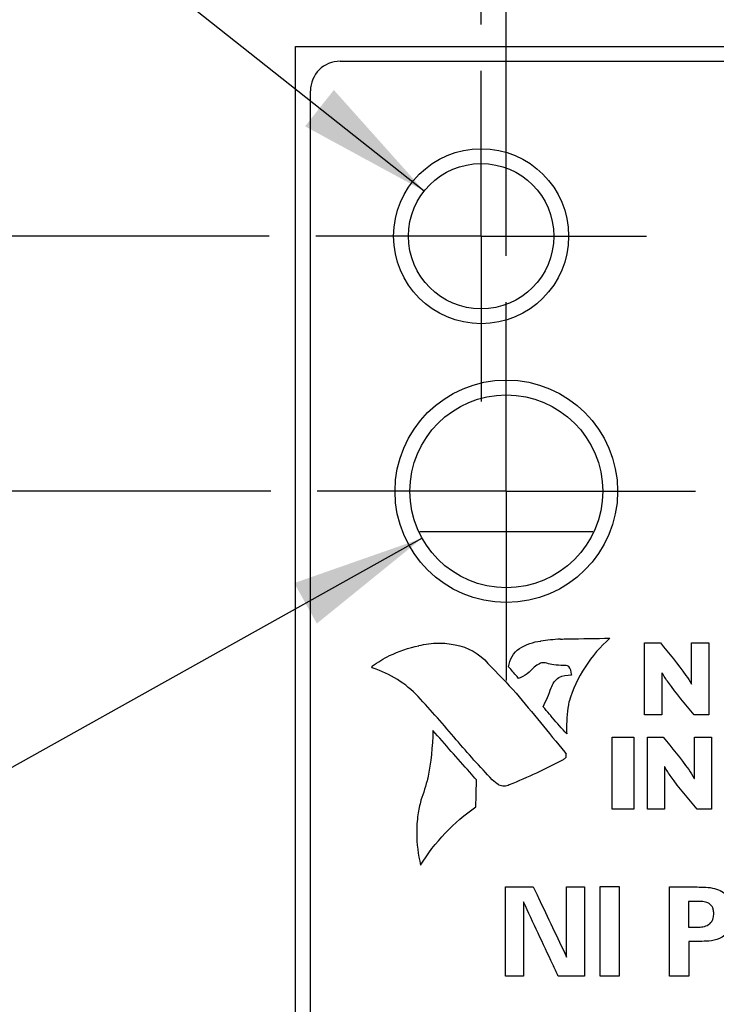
# Model space of a CAD drawing. Header units: inches. Extents: x 0 to 34, y 0 to 22.
# Tile 16 of 43: x 11.4 to 12.4, y 16 to 17.3. Entities that reach past the tile are written whole.
import ezdxf

# ---------------------------------------------------------------- set-up
doc = ezdxf.new("R2010")
doc.units = ezdxf.units.IN
doc.header["$LTSCALE"] = 1.87
doc.header["$MEASUREMENT"] = 0
doc.linetypes.add('CENTER', pattern=[0.6, 0.375, -0.075, 0.075, -0.075])
doc.layers.get('0').update_dxf_attribs({"linetype": 'CONTINUOUS'})
for name, color, linetype in [('COSMETIC', 7, 'CONTINUOUS'), ('DATUMCURVES', 7, 'CONTINUOUS'), ('DEFAULT_1', 7, 'CENTER'), ('DIMENSIONS', 7, 'CONTINUOUS')]:
    doc.layers.add(name, color=color, linetype=linetype)
doc.styles.get("Standard").update_dxf_attribs({"font": 'txt', "width": 0.8})
doc.dimstyles.new('DIMSTYLE_2', dxfattribs={"dimtxt": 0.125, "dimasz": 0.18, "dimexe": 0.18, "dimexo": 0.0625, "dimgap": 0.09, "dimtad": 0, "dimtih": 1, "dimtoh": 1, "dimdec": 3, "dimlfac": 0.5, "dimzin": 4, "dimdsep": 46, "dimtxsty": 'STANDARD', "dimblk": '_FILLED', "dimblk1": '_FILLED', "dimblk2": '_FILLED', "dimcen": 0.09, "dimadec": 0, "dimazin": 0, "dimtp": 0.001, "dimtm": 0.001, "dimtfac": 1, "dimtdec": 3, "dimtofl": 0, "dimtmove": 0, "dimatfit": 3, "dimldrblk": '_FILLED', "dimfxl": 1, "dimtolj": 1, "dimtzin": 4, "dimarcsym": 0})
doc.dimstyles.new('DIMSTYLE_3', dxfattribs={"dimtxt": 0.125, "dimasz": 0.18, "dimexe": 0.18, "dimexo": 0.0625, "dimgap": 0.09, "dimtad": 0, "dimtih": 1, "dimtoh": 1, "dimdec": 3, "dimlfac": 0.5, "dimzin": 4, "dimdsep": 46, "dimtxsty": 'STANDARD', "dimblk": '_FILLED', "dimblk1": '_FILLED', "dimblk2": '_FILLED', "dimcen": 0.09, "dimadec": 0, "dimazin": 0, "dimtp": 0.001, "dimtm": 0.001, "dimtfac": 1, "dimtdec": 3, "dimtofl": 0, "dimtmove": 0, "dimatfit": 3, "dimldrblk": '_FILLED', "dimfxl": 1, "dimtolj": 1, "dimtzin": 4, "dimarcsym": 0})

# ---------------------------------------------------------------- blocks, each defined once
blk = doc.blocks.new('*D13')
at = {"layer": 'DIMENSIONS', "color": 2, "linetype": 'CONTINUOUS'}
blk.add_line((11.7535, 16.67), (11.0995, 16.67), dxfattribs=at)
at = {"layer": 'DIMENSIONS', "color": 2, "linetype": 'CONTINUOUS', "width": 0.8}
for s, p in [('4.642', (9.612, 16.6075)), ('[', (10.237, 16.6075)), ('117.91', (10.337, 16.6075)), (']', (10.937, 16.6075))]:
    blk.add_text(s, height=0.125, dxfattribs=at).set_placement(p)
blk = doc.blocks.new('_FILLED')
at = {"color": 0, "linetype": 'BYBLOCK'}
blk.add_solid([(0, 0), (-1, 0.1736), (-1, -0.1736)], dxfattribs=at)
blk = doc.blocks.new('*D14')
at = {"layer": 'DIMENSIONS', "color": 2, "linetype": 'CONTINUOUS'}
blk.add_line((11.7515, 17.014), (11.0995, 17.014), dxfattribs=at)
at = {"layer": 'DIMENSIONS', "color": 2, "linetype": 'CONTINUOUS', "width": 0.8}
for s, p in [('4.814', (9.612, 16.9515)), ('[', (10.237, 16.9515)), ('122.28', (10.337, 16.9515)), (']', (10.937, 16.9515))]:
    blk.add_text(s, height=0.125, dxfattribs=at).set_placement(p)
blk = doc.blocks.new('*D24')
at = {"layer": 'DIMENSIONS', "color": 2, "linetype": 'CONTINUOUS'}
blk.add_line((12.037, 17.2995), (12.037, 18.0135), dxfattribs=at)
at = {"layer": 'DIMENSIONS', "color": 2, "linetype": 'CONTINUOUS', "width": 0.8}
for s, p in [(']', (12.0995, 19.101)), ('4.29', (12.0995, 18.701)), ('[', (12.0995, 18.601)), ('.169', (12.0995, 18.076))]:
    blk.add_text(s, height=0.125, rotation=90, dxfattribs=at).set_placement(p)
blk = doc.blocks.new('*D25')
at = {"layer": 'DIMENSIONS', "color": 2, "linetype": 'CONTINUOUS'}
for p, q in [((12.2759, 17.7964), (12.2759, 18.0135)), ((12.071, 17.3912), (12.2759, 17.7964)), ((12.071, 16.9875), (12.071, 17.3912))]:
    blk.add_line(p, q, dxfattribs=at)
at = {"layer": 'DIMENSIONS', "color": 2, "linetype": 'CONTINUOUS', "width": 0.8}
for s, p in [(']', (12.3384, 19.101)), ('3.86', (12.3384, 18.701)), ('[', (12.3384, 18.601)), ('.152', (12.3384, 18.076))]:
    blk.add_text(s, height=0.125, rotation=90, dxfattribs=at).set_placement(p)
blk = doc.blocks.new('*D26')
at = {"layer": 'DIMENSIONS', "color": 2, "linetype": 'CONTINUOUS'}
for p, q in [((11.037, 17.8063), (10.9195, 17.8063)), ((11.9602, 17.0749), (11.037, 17.8063))]:
    blk.add_line(p, q, dxfattribs=at)
at = {"layer": 'DIMENSIONS', "color": 2, "linetype": 'CONTINUOUS', "xscale": 0.18, "yscale": 0.18, "zscale": 0.18, "rotation": 321.611612}
blk.add_blockref('_FILLED', (11.9602, 17.0749), dxfattribs=at)
at = {"layer": 'DIMENSIONS', "color": 2, "linetype": 'CONTINUOUS'}
for s, width, p in [('%%c', 1.333333, (9.5653, 17.7438)), ('[', 0.8, (10.257, 17.7438)), (']', 0.8, (10.757, 17.7438)), ('.098', 0.8, (9.732, 17.7438)), ('2.49', 0.8, (10.357, 17.7438))]:
    blk.add_text(s, height=0.125, dxfattribs=dict(at, width=width)).set_placement(p)
blk = doc.blocks.new('*D27')
at = {"layer": 'DIMENSIONS', "color": 2, "linetype": 'CONTINUOUS'}
for p, q in [((11.9575, 16.6067), (11.1486, 16.1551)), ((11.1486, 16.1551), (11.0311, 16.1551))]:
    blk.add_line(p, q, dxfattribs=at)
at = {"layer": 'DIMENSIONS', "color": 2, "linetype": 'CONTINUOUS', "xscale": 0.18, "yscale": 0.18, "zscale": 0.18, "rotation": 29.173359}
blk.add_blockref('_FILLED', (11.9575, 16.6067), dxfattribs=at)
at = {"layer": 'DIMENSIONS', "color": 2, "linetype": 'CONTINUOUS'}
for s, width, p in [('[', 0.8, (10.4686, 16.0926)), (']', 0.8, (10.8686, 16.0926)), ('2X %%c', 0.933333, (9.477, 16.0926)), ('.130', 0.8, (9.9436, 16.0926)), ('3.3', 0.8, (10.5686, 16.0926))]:
    blk.add_text(s, height=0.125, dxfattribs=dict(at, width=width)).set_placement(p)

msp = doc.modelspace()

# ---------------------------------------------------------------- linework, layer by layer
at = {"color": 7, "linetype": 'CONTINUOUS'}
for p, q in [((11.787, 7.142), (11.787, 17.27)), ((11.787, 17.27), (12.6174, 17.27)), ((11.847, 17.25), (12.515, 17.25)), ((11.807, 7.202), (11.807, 17.21))]:
    msp.add_line(p, q, dxfattribs=at)
for centre, radius in [((12.037, 17.014), 0.118), ((12.037, 17.014), 0.098), ((12.071, 16.67), 0.15), ((12.071, 16.67), 0.13)]:
    msp.add_circle(centre, radius, dxfattribs=at)
msp.add_arc((11.847, 17.21), 0.04, 90, 180, dxfattribs=at)
at = {"layer": 'COSMETIC', "color": 4, "linetype": 'CONTINUOUS'}
msp.add_line((11.9544, 16.616), (12.1876, 16.616), dxfattribs=at)
at = {"layer": 'DATUMCURVES', "color": 40, "linetype": 'CONTINUOUS'}
for points, knots in [([(11.9529, 16.4619, -0.0245), (11.9616, 16.4642, -0.0245), (11.9782, 16.4664, -0.0245), (11.9948, 16.4646, -0.0245), (12.0021, 16.4629, -0.0245)], [0, 0, 0, 0, 0.543096, 1, 1, 1, 1]), ([(12.1439, 16.4708, -0.0245), (12.1474, 16.4708, -0.0245), (12.1696, 16.4712, -0.0245), (12.1918, 16.4716, -0.0245), (12.2106, 16.4719, -0.0245)], [0, 0, 0, 0, 0.15625, 1, 1, 1, 1]), ([(12.2575, 16.3685, -0.0245), (12.2575, 16.3736, -0.0245), (12.2575, 16.4059, -0.0245), (12.2575, 16.4383, -0.0245), (12.2575, 16.4656, -0.0245)], [0, 0, 0, 0, 0.15625, 1, 1, 1, 1]), ([(12.2575, 16.4656, -0.0245), (12.2586, 16.4656, -0.0245), (12.2657, 16.4656, -0.0245), (12.2728, 16.4656, -0.0245), (12.2787, 16.4656, -0.0245)], [0, 0, 0, 0, 0.15625, 1, 1, 1, 1]), ([(12.2787, 16.4656, -0.0245), (12.2904, 16.4512, -0.0245), (12.3053, 16.4334, -0.0245), (12.3184, 16.4141, -0.0245), (12.3206, 16.41, -0.0245)], [0, 0, 0, 0, 0.798903, 1, 1, 1, 1]), ([(12.3208, 16.41, -0.0245), (12.3208, 16.4129, -0.0245), (12.3208, 16.4314, -0.0245), (12.3208, 16.4499, -0.0245), (12.3208, 16.4656, -0.0245)], [0, 0, 0, 0, 0.15625, 1, 1, 1, 1]), ([(12.3208, 16.4656, -0.0245), (12.322, 16.4656, -0.0245), (12.3297, 16.4656, -0.0245), (12.3374, 16.4656, -0.0245), (12.3439, 16.4656, -0.0245)], [0, 0, 0, 0, 0.15625, 1, 1, 1, 1]), ([(12.3439, 16.4656, -0.0245), (12.3439, 16.4605, -0.0245), (12.3439, 16.4282, -0.0245), (12.3439, 16.3958, -0.0245), (12.3439, 16.3685, -0.0245)], [0, 0, 0, 0, 0.15625, 1, 1, 1, 1]), ([(12.1253, 16.4383, -0.0245), (12.1241, 16.4387, -0.0245), (12.1208, 16.4392, -0.0245), (12.1175, 16.4384, -0.0245), (12.1157, 16.4374, -0.0245)], [0, 0, 0, 0, 0.377702, 1, 1, 1, 1]), ([(11.8914, 16.4314, -0.0245), (11.8907, 16.4314, -0.0245), (11.8893, 16.4329, -0.0245), (11.8902, 16.4343, -0.0245), (11.8907, 16.4346, -0.0245)], [0, 0, 0, 0, 0.581456, 1, 1, 1, 1]), ([(12.0876, 16.4176, -0.0245), (12.0869, 16.4184, -0.0245), (12.0824, 16.4237, -0.0245), (12.0779, 16.4289, -0.0245), (12.0741, 16.4334, -0.0245)], [0, 0, 0, 0, 0.15625, 1, 1, 1, 1]), ([(12.1552, 16.4339, -0.0245), (12.153, 16.4348, -0.0245), (12.1505, 16.4353, -0.0245), (12.1479, 16.4353, -0.0245), (12.1477, 16.4353, -0.0245)], [0, 0, 0, 0, 0.907511, 1, 1, 1, 1]), ([(12.1588, 16.4222, -0.0245), (12.1589, 16.4226, -0.0245), (12.1589, 16.4267, -0.0245), (12.1574, 16.4309, -0.0245), (12.1551, 16.4337, -0.0245)], [0, 0, 0, 0, 0.105781, 1, 1, 1, 1]), ([(12.2805, 16.4254, -0.0245), (12.2805, 16.4224, -0.0245), (12.2805, 16.4035, -0.0245), (12.2805, 16.3845, -0.0245), (12.2805, 16.3685, -0.0245)], [0, 0, 0, 0, 0.15625, 1, 1, 1, 1]), ([(12.3243, 16.3685, -0.0245), (12.3124, 16.3829, -0.0245), (12.2969, 16.4011, -0.0245), (12.2834, 16.4208, -0.0245), (12.2808, 16.4254, -0.0245)], [0, 0, 0, 0, 0.779618, 1, 1, 1, 1]), ([(12.1555, 16.3864, -0.0245), (12.1533, 16.3749, -0.0245), (12.152, 16.3603, -0.0245), (12.1523, 16.3457, -0.0245), (12.1524, 16.3429, -0.0245)], [0, 0, 0, 0, 0.80356, 1, 1, 1, 1]), ([(12.1309, 16.3676, -0.0245), (12.1304, 16.3682, -0.0245), (12.1269, 16.3722, -0.0245), (12.1235, 16.3762, -0.0245), (12.1206, 16.3795, -0.0245)], [0, 0, 0, 0, 0.15625, 1, 1, 1, 1]), ([(12.2805, 16.3685, -0.0245), (12.2793, 16.3685, -0.0245), (12.2716, 16.3685, -0.0245), (12.264, 16.3685, -0.0245), (12.2575, 16.3685, -0.0245)], [0, 0, 0, 0, 0.15625, 1, 1, 1, 1]), ([(12.3439, 16.3685, -0.0245), (12.3428, 16.3685, -0.0245), (12.3363, 16.3685, -0.0245), (12.3298, 16.3685, -0.0245), (12.3243, 16.3685, -0.0245)], [0, 0, 0, 0, 0.15625, 1, 1, 1, 1]), ([(12.0308, 16.2807, -0.0245), (12.0278, 16.2842, -0.0245), (12.0082, 16.3065, -0.0245), (11.9885, 16.3287, -0.0245), (11.972, 16.3475, -0.0245)], [0, 0, 0, 0, 0.15625, 1, 1, 1, 1]), ([(12.2137, 16.2415, -0.0245), (12.2137, 16.2465, -0.0245), (12.2137, 16.2789, -0.0245), (12.2137, 16.3112, -0.0245), (12.2137, 16.3385, -0.0245)], [0, 0, 0, 0, 0.15625, 1, 1, 1, 1]), ([(12.2137, 16.3385, -0.0245), (12.2152, 16.3385, -0.0245), (12.225, 16.3385, -0.0245), (12.2347, 16.3385, -0.0245), (12.2429, 16.3385, -0.0245)], [0, 0, 0, 0, 0.15625, 1, 1, 1, 1]), ([(12.2429, 16.3385, -0.0245), (12.2429, 16.3334, -0.0245), (12.2429, 16.3011, -0.0245), (12.2429, 16.2688, -0.0245), (12.2429, 16.2415, -0.0245)], [0, 0, 0, 0, 0.15625, 1, 1, 1, 1]), ([(12.2613, 16.2415, -0.0245), (12.2613, 16.2465, -0.0245), (12.2613, 16.2789, -0.0245), (12.2613, 16.3112, -0.0245), (12.2613, 16.3385, -0.0245)], [0, 0, 0, 0, 0.15625, 1, 1, 1, 1]), ([(12.2613, 16.3385, -0.0245), (12.2624, 16.3385, -0.0245), (12.2695, 16.3385, -0.0245), (12.2765, 16.3385, -0.0245), (12.2825, 16.3385, -0.0245)], [0, 0, 0, 0, 0.15625, 1, 1, 1, 1]), ([(12.2825, 16.3385, -0.0245), (12.2942, 16.3241, -0.0245), (12.3091, 16.3063, -0.0245), (12.3222, 16.287, -0.0245), (12.3243, 16.2829, -0.0245)], [0, 0, 0, 0, 0.798747, 1, 1, 1, 1]), ([(12.3246, 16.2829, -0.0245), (12.3246, 16.2858, -0.0245), (12.3246, 16.3043, -0.0245), (12.3246, 16.3229, -0.0245), (12.3246, 16.3385, -0.0245)], [0, 0, 0, 0, 0.15625, 1, 1, 1, 1]), ([(12.3246, 16.3385, -0.0245), (12.3258, 16.3385, -0.0245), (12.3335, 16.3385, -0.0245), (12.3411, 16.3385, -0.0245), (12.3476, 16.3385, -0.0245)], [0, 0, 0, 0, 0.15625, 1, 1, 1, 1]), ([(12.3476, 16.3385, -0.0245), (12.3476, 16.3334, -0.0245), (12.3476, 16.3011, -0.0245), (12.3476, 16.2688, -0.0245), (12.3476, 16.2415, -0.0245)], [0, 0, 0, 0, 0.15625, 1, 1, 1, 1]), ([(12.1513, 16.3157, -0.0245), (12.1514, 16.3152, -0.0245), (12.1514, 16.3136, -0.0245), (12.1513, 16.312, -0.0245), (12.1512, 16.311, -0.0245)], [0, 0, 0, 0, 0.338055, 1, 1, 1, 1]), ([(12.2843, 16.2983, -0.0245), (12.2843, 16.2953, -0.0245), (12.2843, 16.2764, -0.0245), (12.2843, 16.2574, -0.0245), (12.2843, 16.2415, -0.0245)], [0, 0, 0, 0, 0.15625, 1, 1, 1, 1]), ([(12.3281, 16.2415, -0.0245), (12.3162, 16.2558, -0.0245), (12.3006, 16.274, -0.0245), (12.2872, 16.2937, -0.0245), (12.2846, 16.2983, -0.0245)], [0, 0, 0, 0, 0.780069, 1, 1, 1, 1]), ([(12.03, 16.2446, -0.0245), (12.03, 16.2465, -0.0245), (12.0303, 16.2585, -0.0245), (12.0306, 16.2705, -0.0245), (12.0308, 16.2807, -0.0245)], [0, 0, 0, 0, 0.15625, 1, 1, 1, 1]), ([(12.075, 16.274, -0.0245), (12.0729, 16.2729, -0.0245), (12.068, 16.2717, -0.0245), (12.0632, 16.2729, -0.0245), (12.0611, 16.2739, -0.0245)], [0, 0, 0, 0, 0.506441, 1, 1, 1, 1]), ([(11.9558, 16.2532, -0.0245), (11.9542, 16.2468, -0.0245), (11.951, 16.2324, -0.0245), (11.9493, 16.2029, -0.0245), (11.9519, 16.1799, -0.0245), (11.9555, 16.1657, -0.0245)], [0, 0, 0, 0, 0.224042, 0.501011, 1, 1, 1, 1]), ([(12.2429, 16.2415, -0.0245), (12.2414, 16.2415, -0.0245), (12.2316, 16.2415, -0.0245), (12.2219, 16.2415, -0.0245), (12.2137, 16.2415, -0.0245)], [0, 0, 0, 0, 0.15625, 1, 1, 1, 1]), ([(12.2843, 16.2415, -0.0245), (12.2831, 16.2415, -0.0245), (12.2754, 16.2415, -0.0245), (12.2678, 16.2415, -0.0245), (12.2613, 16.2415, -0.0245)], [0, 0, 0, 0, 0.15625, 1, 1, 1, 1]), ([(12.3476, 16.2415, -0.0245), (12.3466, 16.2415, -0.0245), (12.3401, 16.2415, -0.0245), (12.3336, 16.2415, -0.0245), (12.3281, 16.2415, -0.0245)], [0, 0, 0, 0, 0.15625, 1, 1, 1, 1]), ([(12.0698, 16.1368, -0.0245), (12.0718, 16.1368, -0.0245), (12.0842, 16.1368, -0.0245), (12.0967, 16.1368, -0.0245), (12.1072, 16.1368, -0.0245)], [0, 0, 0, 0, 0.15625, 1, 1, 1, 1]), ([(12.0698, 16.0163, -0.0245), (12.0698, 16.0226, -0.0245), (12.0698, 16.0628, -0.0245), (12.0698, 16.1029, -0.0245), (12.0698, 16.1368, -0.0245)], [0, 0, 0, 0, 0.15625, 1, 1, 1, 1]), ([(12.1072, 16.1368, -0.0245), (12.1095, 16.1318, -0.0245), (12.1246, 16.1002, -0.0245), (12.1396, 16.0686, -0.0245), (12.1523, 16.042, -0.0245)], [0, 0, 0, 0, 0.15625, 1, 1, 1, 1]), ([(12.1523, 16.042, -0.0245), (12.1523, 16.0469, -0.0245), (12.1523, 16.0785, -0.0245), (12.1523, 16.1101, -0.0245), (12.1523, 16.1368, -0.0245)], [0, 0, 0, 0, 0.15625, 1, 1, 1, 1]), ([(12.1523, 16.1368, -0.0245), (12.1535, 16.1368, -0.0245), (12.1615, 16.1368, -0.0245), (12.1695, 16.1368, -0.0245), (12.1763, 16.1368, -0.0245)], [0, 0, 0, 0, 0.15625, 1, 1, 1, 1]), ([(12.1763, 16.1368, -0.0245), (12.1763, 16.1305, -0.0245), (12.1763, 16.0903, -0.0245), (12.1763, 16.0502, -0.0245), (12.1763, 16.0163, -0.0245)], [0, 0, 0, 0, 0.15625, 1, 1, 1, 1]), ([(12.1975, 16.1371, -0.0245), (12.1989, 16.1371, -0.0245), (12.2075, 16.1371, -0.0245), (12.2161, 16.1371, -0.0245), (12.2233, 16.1371, -0.0245)], [0, 0, 0, 0, 0.15625, 1, 1, 1, 1]), ([(12.1975, 16.0163, -0.0245), (12.1975, 16.0226, -0.0245), (12.1975, 16.0629, -0.0245), (12.1975, 16.1031, -0.0245), (12.1975, 16.1371, -0.0245)], [0, 0, 0, 0, 0.15625, 1, 1, 1, 1]), ([(12.2233, 16.1371, -0.0245), (12.2233, 16.1308, -0.0245), (12.2233, 16.0906, -0.0245), (12.2233, 16.0503, -0.0245), (12.2233, 16.0163, -0.0245)], [0, 0, 0, 0, 0.15625, 1, 1, 1, 1]), ([(12.291, 16.1364, -0.0245), (12.293, 16.1364, -0.0245), (12.3053, 16.1364, -0.0245), (12.3177, 16.1364, -0.0245), (12.3282, 16.1364, -0.0245)], [0, 0, 0, 0, 0.15625, 1, 1, 1, 1]), ([(12.291, 16.0163, -0.0245), (12.291, 16.0226, -0.0245), (12.291, 16.0626, -0.0245), (12.291, 16.1027, -0.0245), (12.291, 16.1364, -0.0245)], [0, 0, 0, 0, 0.15625, 1, 1, 1, 1]), ([(12.3282, 16.1364, -0.0245), (12.3361, 16.1364, -0.0245), (12.3477, 16.1363, -0.0245), (12.3621, 16.1309, -0.0245), (12.3711, 16.1232, -0.0245), (12.3765, 16.1124, -0.0245), (12.3779, 16.0979, -0.0245), (12.375, 16.0819, -0.0245), (12.3634, 16.0677, -0.0245), (12.3483, 16.0634, -0.0245), (12.3389, 16.0631, -0.0245), (12.3347, 16.0631, -0.0245)], [0, 0, 0, 0, 0.177132, 0.256294, 0.337919, 0.436851, 0.517091, 0.66158, 0.789974, 0.904957, 1, 1, 1, 1]), ([(12.1408, 16.0163, -0.0245), (12.1384, 16.0215, -0.0245), (12.1228, 16.0549, -0.0245), (12.1073, 16.0882, -0.0245), (12.0942, 16.1163, -0.0245)], [0, 0, 0, 0, 0.15625, 1, 1, 1, 1]), ([(12.0942, 16.1163, -0.0245), (12.0942, 16.1111, -0.0245), (12.0942, 16.0778, -0.0245), (12.0942, 16.0444, -0.0245), (12.0942, 16.0163, -0.0245)], [0, 0, 0, 0, 0.15625, 1, 1, 1, 1]), ([(12.3295, 16.117, -0.0245), (12.3288, 16.117, -0.0245), (12.3245, 16.117, -0.0245), (12.3202, 16.117, -0.0245), (12.3165, 16.117, -0.0245)], [0, 0, 0, 0, 0.15625, 1, 1, 1, 1]), ([(12.3165, 16.117, -0.0245), (12.3165, 16.1151, -0.0245), (12.3165, 16.1036, -0.0245), (12.3165, 16.092, -0.0245), (12.3165, 16.0823, -0.0245)], [0, 0, 0, 0, 0.15625, 1, 1, 1, 1]), ([(12.3268, 16.0823, -0.0245), (12.3292, 16.0823, -0.0245), (12.3343, 16.0824, -0.0245), (12.3422, 16.084, -0.0245), (12.348, 16.0888, -0.0245), (12.3503, 16.0949, -0.0245), (12.3508, 16.1004, -0.0245), (12.3503, 16.1057, -0.0245), (12.3482, 16.1112, -0.0245), (12.3431, 16.1155, -0.0245), (12.3361, 16.1169, -0.0245), (12.3316, 16.117, -0.0245), (12.3295, 16.117, -0.0245)], [0, 0, 0, 0, 0.110868, 0.234137, 0.360848, 0.436102, 0.52931, 0.612375, 0.679445, 0.792332, 0.901907, 1, 1, 1, 1]), ([(12.3347, 16.0631, -0.0245), (12.3337, 16.0631, -0.0245), (12.3279, 16.0631, -0.0245), (12.3221, 16.0631, -0.0245), (12.3172, 16.0631, -0.0245)], [0, 0, 0, 0, 0.15625, 1, 1, 1, 1]), ([(12.3172, 16.0631, -0.0245), (12.3172, 16.0607, -0.0245), (12.3172, 16.0451, -0.0245), (12.3172, 16.0295, -0.0245), (12.3172, 16.0163, -0.0245)], [0, 0, 0, 0, 0.15625, 1, 1, 1, 1]), ([(12.0942, 16.0163, -0.0245), (12.0929, 16.0163, -0.0245), (12.0848, 16.0163, -0.0245), (12.0767, 16.0163, -0.0245), (12.0698, 16.0163, -0.0245)], [0, 0, 0, 0, 0.15625, 1, 1, 1, 1]), ([(12.1763, 16.0163, -0.0245), (12.1744, 16.0163, -0.0245), (12.1626, 16.0163, -0.0245), (12.1508, 16.0163, -0.0245), (12.1408, 16.0163, -0.0245)], [0, 0, 0, 0, 0.15625, 1, 1, 1, 1]), ([(12.2233, 16.0163, -0.0245), (12.222, 16.0163, -0.0245), (12.2134, 16.0163, -0.0245), (12.2048, 16.0163, -0.0245), (12.1975, 16.0163, -0.0245)], [0, 0, 0, 0, 0.15625, 1, 1, 1, 1]), ([(12.3172, 16.0163, -0.0245), (12.3158, 16.0163, -0.0245), (12.3071, 16.0163, -0.0245), (12.2984, 16.0163, -0.0245), (12.291, 16.0163, -0.0245)], [0, 0, 0, 0, 0.15625, 1, 1, 1, 1])]:
    msp.add_open_spline(points, degree=3, knots=knots, dxfattribs=at)
for points in [[(12.0889, 16.4579, -0.0245), (12.0973, 16.4634, -0.0245), (12.1073, 16.467, -0.0245), (12.1174, 16.4681, -0.0245)], [(12.1172, 16.4684, -0.0245), (12.126, 16.4698, -0.0245), (12.1348, 16.4706, -0.0245), (12.1437, 16.471, -0.0245)], [(12.1174, 16.4681, -0.0245), (12.1173, 16.4682, -0.0245), (12.1172, 16.4683, -0.0245), (12.1172, 16.4684, -0.0245)], [(12.1437, 16.471, -0.0245), (12.1438, 16.4709, -0.0245), (12.1438, 16.4709, -0.0245), (12.1439, 16.4708, -0.0245)], [(12.2106, 16.4719, -0.0245), (12.1851, 16.4497, -0.0245), (12.1653, 16.4189, -0.0245), (12.1556, 16.3865, -0.0245)], [(11.9135, 16.4484, -0.0245), (11.9262, 16.4543, -0.0245), (11.9395, 16.4588, -0.0245), (11.9531, 16.4618, -0.0245)], [(11.9531, 16.4618, -0.0245), (11.9531, 16.4618, -0.0245), (11.953, 16.4619, -0.0245), (11.9529, 16.4619, -0.0245)], [(12.0021, 16.4629, -0.0245), (12.0021, 16.4629, -0.0245), (12.0021, 16.4629, -0.0245), (12.0021, 16.4629, -0.0245)], [(12.0021, 16.4629, -0.0245), (12.0188, 16.4602, -0.0245), (12.0353, 16.4509, -0.0245), (12.0463, 16.438, -0.0245)], [(12.0741, 16.4334, -0.0245), (12.0751, 16.4429, -0.0245), (12.0808, 16.4527, -0.0245), (12.0887, 16.4582, -0.0245)], [(12.0887, 16.4582, -0.0245), (12.0888, 16.4581, -0.0245), (12.0888, 16.458, -0.0245), (12.0889, 16.4579, -0.0245)], [(11.8906, 16.4346, -0.0245), (11.8979, 16.4396, -0.0245), (11.9055, 16.4443, -0.0245), (11.9134, 16.4484, -0.0245)], [(11.9134, 16.4484, -0.0245), (11.9134, 16.4484, -0.0245), (11.9135, 16.4484, -0.0245), (11.9135, 16.4484, -0.0245)], [(12.0463, 16.438, -0.0245), (12.0463, 16.438, -0.0245), (12.0463, 16.4379, -0.0245), (12.0463, 16.4379, -0.0245)], [(12.0463, 16.4379, -0.0245), (12.059, 16.4246, -0.0245), (12.0718, 16.4112, -0.0245), (12.0844, 16.3978, -0.0245)], [(12.1254, 16.4382, -0.0245), (12.1254, 16.4383, -0.0245), (12.1253, 16.4383, -0.0245), (12.1253, 16.4383, -0.0245)], [(12.1349, 16.4359, -0.0245), (12.1317, 16.4363, -0.0245), (12.1285, 16.4371, -0.0245), (12.1254, 16.4382, -0.0245)], [(11.8907, 16.4346, -0.0245), (11.8906, 16.4346, -0.0245), (11.8906, 16.4346, -0.0245), (11.8906, 16.4346, -0.0245)], [(11.952, 16.3933, -0.0245), (11.9357, 16.4107, -0.0245), (11.9142, 16.4242, -0.0245), (11.8914, 16.4314, -0.0245)], [(11.8914, 16.4314, -0.0245), (11.8914, 16.4314, -0.0245), (11.8914, 16.4314, -0.0245), (11.8914, 16.4314, -0.0245)], [(12.1087, 16.4329, -0.0245), (12.1029, 16.4263, -0.0245), (12.0956, 16.4209, -0.0245), (12.0876, 16.4174, -0.0245)], [(12.1157, 16.4373, -0.0245), (12.1132, 16.4363, -0.0245), (12.1108, 16.4348, -0.0245), (12.1087, 16.4329, -0.0245)], [(12.1087, 16.4329, -0.0245), (12.1087, 16.4329, -0.0245), (12.1087, 16.4329, -0.0245), (12.1087, 16.4329, -0.0245)], [(12.1157, 16.4374, -0.0245), (12.1157, 16.4374, -0.0245), (12.1157, 16.4374, -0.0245), (12.1157, 16.4373, -0.0245)], [(12.1349, 16.4358, -0.0245), (12.1349, 16.4359, -0.0245), (12.1349, 16.4359, -0.0245), (12.1349, 16.4359, -0.0245)], [(12.1476, 16.4351, -0.0245), (12.1434, 16.4352, -0.0245), (12.1391, 16.4354, -0.0245), (12.1349, 16.4358, -0.0245)], [(12.1477, 16.4353, -0.0245), (12.1477, 16.4352, -0.0245), (12.1476, 16.4351, -0.0245), (12.1476, 16.4351, -0.0245)], [(12.1551, 16.4337, -0.0245), (12.1551, 16.4338, -0.0245), (12.1551, 16.4338, -0.0245), (12.1552, 16.4339, -0.0245)], [(12.2808, 16.4254, -0.0245), (12.2807, 16.4254, -0.0245), (12.2806, 16.4254, -0.0245), (12.2805, 16.4254, -0.0245)], [(12.0876, 16.4174, -0.0245), (12.0876, 16.4175, -0.0245), (12.0876, 16.4175, -0.0245), (12.0876, 16.4176, -0.0245)], [(12.1314, 16.4049, -0.0245), (12.1331, 16.4105, -0.0245), (12.1371, 16.4158, -0.0245), (12.142, 16.4191, -0.0245)], [(12.142, 16.4191, -0.0245), (12.1472, 16.4212, -0.0245), (12.1529, 16.4223, -0.0245), (12.1585, 16.4223, -0.0245)], [(12.142, 16.4191, -0.0245), (12.142, 16.4191, -0.0245), (12.142, 16.4191, -0.0245), (12.142, 16.4191, -0.0245)], [(12.1585, 16.4223, -0.0245), (12.1586, 16.4223, -0.0245), (12.1587, 16.4223, -0.0245), (12.1587, 16.4223, -0.0245)], [(12.1587, 16.4223, -0.0245), (12.1588, 16.4223, -0.0245), (12.1588, 16.4222, -0.0245), (12.1588, 16.4222, -0.0245)], [(12.1206, 16.3795, -0.0245), (12.1247, 16.3878, -0.0245), (12.1283, 16.3963, -0.0245), (12.1315, 16.4049, -0.0245)], [(12.1315, 16.4049, -0.0245), (12.1315, 16.4049, -0.0245), (12.1314, 16.4049, -0.0245), (12.1314, 16.4049, -0.0245)], [(12.3206, 16.41, -0.0245), (12.3207, 16.41, -0.0245), (12.3207, 16.41, -0.0245), (12.3208, 16.41, -0.0245)], [(12.0034, 16.335, -0.0245), (11.9868, 16.3549, -0.0245), (11.9696, 16.3744, -0.0245), (11.952, 16.3934, -0.0245)], [(11.952, 16.3934, -0.0245), (11.952, 16.3934, -0.0245), (11.952, 16.3933, -0.0245), (11.952, 16.3933, -0.0245)], [(12.0844, 16.3978, -0.0245), (12.0844, 16.3978, -0.0245), (12.0843, 16.3978, -0.0245), (12.0843, 16.3978, -0.0245)], [(12.0843, 16.3978, -0.0245), (12.1061, 16.3713, -0.0245), (12.128, 16.3448, -0.0245), (12.1499, 16.3184, -0.0245)], [(12.1556, 16.3865, -0.0245), (12.1556, 16.3865, -0.0245), (12.1555, 16.3864, -0.0245), (12.1555, 16.3864, -0.0245)], [(12.131, 16.3674, -0.0245), (12.131, 16.3675, -0.0245), (12.1309, 16.3675, -0.0245), (12.1309, 16.3676, -0.0245)], [(12.15, 16.3456, -0.0245), (12.1434, 16.3526, -0.0245), (12.1371, 16.3599, -0.0245), (12.131, 16.3674, -0.0245)], [(11.972, 16.3475, -0.0245), (11.9716, 16.326, -0.0245), (11.9693, 16.3045, -0.0245), (11.9653, 16.2833, -0.0245)], [(12.1526, 16.3429, -0.0245), (12.1517, 16.3438, -0.0245), (12.1509, 16.3447, -0.0245), (12.15, 16.3456, -0.0245)], [(12.0035, 16.335, -0.0245), (12.0035, 16.335, -0.0245), (12.0035, 16.335, -0.0245), (12.0034, 16.335, -0.0245)], [(12.0521, 16.2811, -0.0245), (12.0353, 16.2985, -0.0245), (12.0191, 16.3165, -0.0245), (12.0035, 16.335, -0.0245)], [(12.1524, 16.3429, -0.0245), (12.1525, 16.3429, -0.0245), (12.1525, 16.3429, -0.0245), (12.1526, 16.3429, -0.0245)], [(12.1499, 16.3184, -0.0245), (12.1499, 16.3184, -0.0245), (12.1499, 16.3184, -0.0245), (12.15, 16.3184, -0.0245)], [(12.15, 16.3184, -0.0245), (12.1506, 16.3175, -0.0245), (12.1511, 16.3165, -0.0245), (12.1515, 16.3155, -0.0245)], [(12.1475, 16.3081, -0.0245), (12.124, 16.2954, -0.0245), (12.0997, 16.2841, -0.0245), (12.075, 16.2741, -0.0245)], [(12.1512, 16.3109, -0.0245), (12.1501, 16.3098, -0.0245), (12.1488, 16.3089, -0.0245), (12.1475, 16.3081, -0.0245)], [(12.1475, 16.3081, -0.0245), (12.1475, 16.3081, -0.0245), (12.1475, 16.3081, -0.0245), (12.1475, 16.3081, -0.0245)], [(12.1512, 16.311, -0.0245), (12.1512, 16.311, -0.0245), (12.1512, 16.311, -0.0245), (12.1512, 16.3109, -0.0245)], [(12.1515, 16.3155, -0.0245), (12.1515, 16.3156, -0.0245), (12.1514, 16.3156, -0.0245), (12.1513, 16.3157, -0.0245)], [(12.2846, 16.2983, -0.0245), (12.2845, 16.2983, -0.0245), (12.2844, 16.2983, -0.0245), (12.2843, 16.2983, -0.0245)], [(11.9651, 16.2834, -0.0245), (11.9626, 16.2732, -0.0245), (11.9595, 16.2631, -0.0245), (11.9557, 16.2533, -0.0245)], [(11.9653, 16.2833, -0.0245), (11.9652, 16.2833, -0.0245), (11.9652, 16.2834, -0.0245), (11.9651, 16.2834, -0.0245)], [(12.0611, 16.274, -0.0245), (12.0579, 16.2761, -0.0245), (12.0549, 16.2784, -0.0245), (12.0521, 16.2811, -0.0245)], [(12.0521, 16.2811, -0.0245), (12.0521, 16.2811, -0.0245), (12.0521, 16.2811, -0.0245), (12.0521, 16.2811, -0.0245)], [(12.3243, 16.2829, -0.0245), (12.3244, 16.2829, -0.0245), (12.3245, 16.2829, -0.0245), (12.3246, 16.2829, -0.0245)], [(12.0611, 16.2739, -0.0245), (12.0611, 16.274, -0.0245), (12.0611, 16.274, -0.0245), (12.0611, 16.274, -0.0245)], [(12.075, 16.2741, -0.0245), (12.075, 16.274, -0.0245), (12.075, 16.274, -0.0245), (12.075, 16.274, -0.0245)], [(12.075, 16.274, -0.0245), (12.075, 16.274, -0.0245), (12.075, 16.274, -0.0245), (12.075, 16.274, -0.0245)], [(11.9557, 16.2533, -0.0245), (11.9557, 16.2533, -0.0245), (11.9558, 16.2532, -0.0245), (11.9558, 16.2532, -0.0245)], [(11.9554, 16.1657, -0.0245), (11.9742, 16.1966, -0.0245), (12.0002, 16.224, -0.0245), (12.03, 16.2445, -0.0245)], [(12.03, 16.2445, -0.0245), (12.03, 16.2445, -0.0245), (12.03, 16.2446, -0.0245), (12.03, 16.2446, -0.0245)], [(11.9555, 16.1657, -0.0245), (11.9554, 16.1657, -0.0245), (11.9554, 16.1657, -0.0245), (11.9554, 16.1657, -0.0245)], [(12.3165, 16.0823, -0.0245), (12.3199, 16.0823, -0.0245), (12.3234, 16.0823, -0.0245), (12.3268, 16.0823, -0.0245)]]:
    msp.add_open_spline(points, degree=3, dxfattribs=at)
at = {"layer": 'DEFAULT_1', "color": 7, "linetype": 'CENTER'}
for p, q in [((12.037, 17.014), (12.037, 17.237)), ((12.037, 17.014), (11.814, 17.014)), ((12.037, 17.014), (12.037, 16.791)), ((12.037, 17.014), (12.26, 17.014)), ((12.071, 16.67), (12.071, 16.925)), ((12.071, 16.67), (11.816, 16.67)), ((12.071, 16.67), (12.071, 16.415)), ((12.071, 16.67), (12.326, 16.67))]:
    msp.add_line(p, q, dxfattribs=at)

# ---------------------------------------------------------------- dimensions: what is measured, and where the dimension line sits
at = {"layer": 'DIMENSIONS', "color": 2, "linetype": 'CONTINUOUS'}
for feature_location, offset, dtype, origin, picture, middle in [((12.037, 17.2995), (0, 0.714), 1, (12.375, 17.237), '*D24', (12.037, 18.6385)), ((12.071, 16.9875), (0.2049, 1.026), 0, (12.375, 16.925), '*D25', (12.2759, 18.6385)), ((11.7515, 17.014), (-0.652, 0), 0, (11.814, 7.386), '*D14', (10.3245, 17.014)), ((11.7535, 16.67), (-0.654, 0), 0, (11.816, 7.386), '*D13', (10.3245, 16.67))]:
    dim = msp.add_ordinate_dim(feature_location=feature_location, offset=offset, dtype=dtype, origin=origin, dimstyle='DIMSTYLE_2', dxfattribs=at)
    dim.commit()
    dim.dimension.update_dxf_attribs({"geometry": picture, "text_midpoint": middle})
dim = msp.add_diameter_dim_2p(p1=(11.9602, 17.0749), p2=(12.1138, 16.9532), dimstyle='DIMSTYLE_3', dxfattribs=at)
dim.commit()
dim.dimension.update_dxf_attribs({"geometry": '*D26', "text_midpoint": (10.2111, 17.8063), "dimtype": 163})
dim = msp.add_diameter_dim_2p(p1=(11.9575, 16.6067), p2=(12.1845, 16.7334), text='2X <>', dimstyle='DIMSTYLE_3', dxfattribs=at)
dim.commit()
dim.dimension.update_dxf_attribs({"geometry": '*D27', "text_midpoint": (10.2228, 16.1551), "dimtype": 163})

doc.saveas('drawing.dxf')
